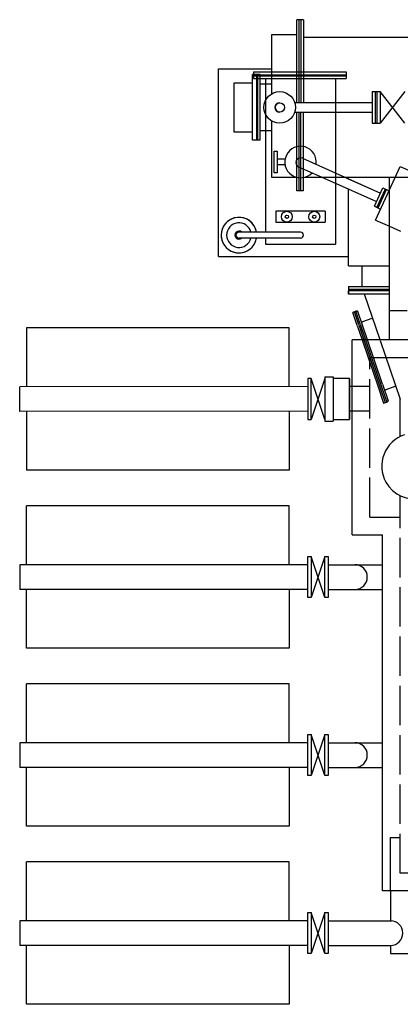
# Model space of a CAD drawing. Header units: millimetres. Extents: x -3934 to 7661, y -1195 to 2443.
# Tile 4 of 6: x 4059 to 5450, y -1195 to 2400. Entities that reach past the tile are written whole.
import ezdxf

# ---------------------------------------------------------------- set-up
doc = ezdxf.new("R2010")
doc.units = ezdxf.units.MM
doc.header["$LTSCALE"] = 300
doc.linetypes.add('ACAD_ISO02W100', pattern=[15, 12, -3])

msp = doc.modelspace()

# ---------------------------------------------------------------- linework, layer by layer
for p, q in [((5096.4, 2400.3, 1818.5), (5072.2, 2400.3, 1818.5)), ((5072.2, 2097.9, 1818.5), (5072.2, 2400.3, 1818.5)), ((5080.6, 2097.9, 1818.5), (5080.6, 2400.3, 1818.5)), ((5096.4, 2400.3, 1818.5), (5096.4, 2097.9, 1818.5)), ((5072.2, 2345.3, 1818.5), (4979.2, 2345.3, 1818.5)), ((4979.2, 2345.3, 1818.5), (4979.2, 2129.1, 1818.5)), ((6575.2, 2335, 1818.5), (5096.4, 2335, 1818.5)), ((4785.3, 1536, 2219.4), (4785.3, 2221, 2219.4)), ((4785.3, 2221, 2219.4), (4979.2, 2221, 2219.4)), ((4937.2, 2200, 1818.5), (4910.2, 2200, 1818.5)), ((4910.2, 1960, 1749.2), (4910.2, 2200, 1749.2)), ((4913.8, 2209.8, 93.8), (4940.1, 2209.8, 93.8)), ((4913.8, 2209.8, 93.8), (4913.8, 2185.6, 93.8)), ((4940.1, 2194, 93.8), (4913.8, 2194, 93.8)), ((4924.2, 2200, 1749.2), (4924.2, 1960, 1749.2)), ((4929.2, 1960, 1818.5), (4929.2, 2200, 1818.5)), ((4929.2, 1960, 1749.2), (4929.2, 2200, 1749.2)), ((4937.2, 1960, 1818.5), (4937.2, 2200, 1818.5)), ((4940.1, 2209.8, 93.8), (5251.9, 2209.8, 93.8)), ((5251.9, 2194, 93.8), (4940.1, 2194, 93.8)), ((5251.9, 2209.8, 93.8), (5251.9, 2185.6, 93.8)), ((4842.2, 2170, 1749.2), (4910.2, 2170, 1749.2)), ((4842.2, 1990, 1749.2), (4842.2, 2170, 1749.2)), ((4913.8, 2185.6, 93.8), (4940.1, 2185.6, 93.8)), ((4979.2, 2165, 1818.5), (4937.2, 2165, 1818.5)), ((4940.1, 2185.6, 93.8), (5251.9, 2185.6, 93.8)), ((4957.2, 2185.6, 175.9), (4957.2, 1995, 175.9)), ((5213.2, 2185.6, 175.9), (5213.2, 1825, 175.9)), ((5347.2, 2137.8, 1818.5), (5347.2, 2022.3, 1818.5)), ((5347.2, 2137.8, 1818.5), (5377.7, 2137.8, 1818.5)), ((5359.2, 2022.3, 1818.5), (5359.2, 2137.8, 1818.5)), ((5364.2, 2137.5, 1818.5), (5364.2, 2022.5, 1818.5)), ((5466.2, 2022.5, 1818.5), (5376.2, 2137.5, 1818.5)), ((5376.2, 2137.5, 1818.5), (5376.2, 2022.5, 1818.5)), ((5466.2, 2137.5, 1818.5), (5376.2, 2022.5, 1818.5)), ((5063.9, 2097.9, 1818.5), (5322.8, 2097.9, 1818.5)), ((5322.8, 2097.9, 1818.5), (5347.2, 2097.9, 1818.5)), ((5064.2, 2063, 1818.5), (5347.2, 2063, 1818.5)), ((5072.2, 1775, 1818.5), (5072.2, 2063, 1818.5)), ((5080.2, 1775, 1818.5), (5080.2, 2063, 1818.5)), ((5095.2, 2063, 1818.5), (5095.2, 1775, 1818.5)), ((4979.2, 2031, 1818.5), (4979.2, 1825, 1818.5)), ((5347.2, 2022.5, 1818.5), (5376.2, 2022.5, 1818.5)), ((4910.2, 1990, 1749.2), (4842.2, 1990, 1749.2)), ((4979.2, 1995, 1818.5), (4937.2, 1995, 1818.5)), ((4957.2, 1995, 175.9), (4957.2, 1624.6, 175.9)), ((4937.2, 1960, 1818.5), (4910.2, 1960, 1818.5)), ((4989.4, 1920.6, 175.9), (4999.4, 1920.6, 175.9)), ((4989.4, 1840.6, 175.9), (4989.4, 1920.6, 175.9)), ((4999.4, 1920.6, 175.9), (4999.4, 1840.6, 175.9)), ((5028.6, 1890.6, 175.9), (4999.4, 1890.6, 175.9)), ((5028.6, 1870.6, 175.9), (4999.4, 1870.6, 175.9)), ((5092.2, 1894.1, 175.9), (5247.3, 1825, 175.9)), ((4999.4, 1840.6, 175.9), (4989.4, 1840.6, 175.9)), ((5078.3, 1863.1, 175.9), (5193.6, 1811.7, 175.9)), ((5410.2, 1779.1, 175.9), (5449.3, 1864.1, 175.9)), ((5449.3, 1864.1, 175.9), (5540.5, 1823, 175.9)), ((4979.2, 1825, 1818.5), (5072.2, 1825, 1818.5)), ((5100.1, 1825, 1815.9), (6575.2, 1825, 1898.2)), ((5193.6, 1811.7, 175.9), (5363, 1736.3, 175.9)), ((5213.2, 1825, 175.9), (5213.2, 1580.6, 175.9)), ((5247.3, 1825, 175.9), (5377.2, 1767.2, 175.9)), ((5254.9, 1821.6, 175.9), (5377.2, 1767.2, 175.9)), ((5260.3, 1819.2, -5954.1), (5260.3, 1825, -6102.7)), ((5410.2, 1231, -501), (5410.2, 1825, -501)), ((5095.2, 1775, 1818.5), (5072.2, 1775, 1818.5)), ((5260.3, 1501, 2219.4), (5260.3, 1782, -4998.1)), ((5355.1, 1719.2, 175.9), (5386, 1786.4, 175.9)), ((5359.4, 1668.8, 175.9), (5410.2, 1779.1, 175.9)), ((5364.2, 1715, 175.9), (5395.1, 1782.2, 175.9)), ((5368.7, 1712.9, 175.9), (5399.7, 1780.1, 175.9)), ((5386, 1786.4, 175.9), (5408.8, 1775.9, 175.9)), ((4995.2, 1700.6, 175.9), (4995.2, 1660.6, 175.9)), ((5175.2, 1700.6, 175.9), (4995.2, 1700.6, 175.9)), ((5175.2, 1700.6, 175.9), (5175.2, 1660.6, 175.9)), ((5355.1, 1719.2, 175.9), (5377.8, 1708.7, 175.9)), ((4995.2, 1660.6, 175.9), (5175.2, 1660.6, 175.9)), ((5359.4, 1668.8, 175.9), (5410.2, 1645.9, 175.9)), ((5085.2, 1624.6, -414.4), (4860.2, 1624.6, -436.4)), ((5410.2, 1645.9, 175.9), (5450.6, 1627.7, 175.9)), ((5085.2, 1602.6, -414.4), (4860.2, 1602.6, -436.4)), ((4957.2, 1602.6, 175.9), (4957.2, 1580.6, 175.9)), ((4957.2, 1580.6, 175.9), (5213.2, 1580.6, 175.9)), ((4785.3, 1536, 2219.4), (5260.3, 1536, 2219.4)), ((5260.3, 1501, 2219.4), (5310.7, 1501, 2219.4)), ((5260.3, 1501, 2219.4), (5310.6, 1501, 2219.4)), ((5310.7, 1426, 2219.4), (5310.7, 1501, 2219.4)), ((5310.7, 1501, 2219.4), (5410.2, 1501, 2219.4)), ((5385.2, 1501, 2219.4), (5400.2, 1501, 2219.4)), ((5260.3, 1426, 2219.4), (5310.7, 1426, 2219.4)), ((5260.3, 1426, 4262.9), (5260.3, 1398, 2219.4)), ((5260.3, 1416, 2219.4), (5410.2, 1416, 2219.4)), ((5260.3, 1398, 2219.4), (5260.3, 1410, 2219.4)), ((5410.2, 1410, 2219.4), (5260.3, 1410, 2219.4)), ((5310.2, 1410, 2219.4), (5260.3, 1410, 2219.4)), ((5310.7, 1426, 2219.4), (5410.2, 1426, 2219.4)), ((5385.2, 1416, 2219.4), (5410.2, 1416, 2219.4)), ((5410.2, 1410, 2219.4), (5385.2, 1410, 2219.4)), ((5410.2, 1398, 2219.4), (5260.3, 1398, 2219.4)), ((5375.7, 1231, 1330.6), (5318.9, 1398, 2229.7)), ((5410.2, 1398, 2219.4), (5385.2, 1398, 2219.4)), ((5287.4, 1335.4, 430.8), (5276.1, 1331.5, 430.8)), ((5292.2, 1284.2, 430.8), (5276.1, 1331.5, 430.8)), ((5297.9, 1286.1, 430.8), (5281.8, 1333.4, 430.8)), ((5287.4, 1335.4, 430.8), (5290.3, 1336.3, 430.8)), ((5303.5, 1288, 430.8), (5287.4, 1335.4, 430.8)), ((5329.3, 1231, 430.8), (5294.1, 1334.5, 430.8)), ((5475.2, 1337.1, -501), (5410.2, 1337.1, -501)), ((5346.1, 1308.8, 430.8), (5312, 1297.3, 430.8)), ((5351.8, 1301.4, 430.8), (5350.8, 1304.3, 430.8)), ((5292.2, 1284.2, 430.8), (5310.3, 1231, 430.8)), ((5297.9, 1286.1, 430.8), (5316.6, 1231, 430.8)), ((5303.5, 1288, 430.8), (5322.9, 1231, 430.8)), ((5274, 519, 189.9), (5274, 1231, 169.6)), ((5384.2, 1231, 175.9), (5274, 1231, 175.9)), ((5953.2, 1231, 175.9), (5384.2, 1231, 175.9)), ((5174, 1089.9, 159.3), (5124, 939.9, 159.3)), ((5174, 939.9, 159.3), (5124, 1089.9, 159.3)), ((5174, 1095.9, 159.3), (5174, 933.9, 159.3)), ((5174, 1095.9, 159.3), (5204, 1095.9, 159.3)), ((5204, 1095.9, 159.3), (5204, 933.9, 159.3)), ((5264, 1089.9, 159.3), (5204, 1089.9, 159.3)), ((5264, 1089.9, 159.3), (5264, 939.9, 159.3)), ((5264, 939.9, 177.9), (5264, 1089.9, 173.6)), ((5274, 1060.4, 174.5), (5264, 1060.4, 174.5)), ((5449.2, 877.7, 410.6), (5449.2, 1015, 430.8)), ((5400.2, 1004, 430.8), (5403, 1005, 430.8)), ((5204, 939.9, 159.3), (5264, 939.9, 159.3)), ((5274, 970.5, 177.2), (5264, 970.5, 177)), ((5174, 933.9, 159.3), (5204, 933.9, 159.3)), ((5274, 519, 175.9), (5384.2, 519, 175.9)), ((5384.2, 225, 175.9), (5384.2, 519, 175.9)), ((5174, 289.9, 159.3), (5124, 439.9, 159.3)), ((5174, 439.9, 159.3), (5124, 289.9, 159.3)), ((5186, 409.9, 159.3), (5384.2, 409.9, 189.7)), ((5186, 319.9, 159.3), (5384.2, 319.9, 189.7)), ((5384.2, -781, -1867.6), (5384.2, 230, -1867.6)), ((5174, -360.1, 159.3), (5124, -210.1, 159.3)), ((5174, -210.1, 159.3), (5124, -360.1, 159.3)), ((5186, -240.1, 159.3), (5384.2, -240.1, 189.7)), ((5186, -330.1, 159.3), (5384.2, -330.1, 189.7)), ((5414.2, -781, 200.9), (5414.2, -586, 200.9)), ((5414.2, -586, 200.9), (5449.2, -586, 175.9)), ((6286.2, -781, 175.9), (5384.2, -781, 175.9)), ((5414.2, -781, 175.9), (5414.2, -890, 175.9)), ((5174, -1010.1, 159.3), (5124, -860.1, 159.3)), ((5174, -860.1, 159.3), (5124, -1010.1, 159.3)), ((5186, -890.1, 159.3), (5417.5, -890.1, 184.6)), ((5186, -980.1, 159.3), (5414.2, -980.1, 184.3)), ((5414.2, -980, 175.9), (5414.2, -1010, 175.9)), ((5414.2, -1010, 175.9), (5489.2, -1010, 175.9))]:
    msp.add_line(p, q)
at = {"color": 2}
for p, q in [((5044, 1274.9, 159.3), (4084, 1274.9, 159.3)), ((4084, 1274.9, 159.3), (4084, 1059.9, 159.3)), ((5044, 1059.9, 159.3), (5044, 1274.9, 159.3)), ((5112, 1060.4, 172.3), (4059, 1059.9, 159.3)), ((4059, 969.9, 159.3), (4059, 1059.9, 159.3)), ((5112, 970.4, 174.8), (4059, 969.9, 159.3)), ((4084, 969.9, 159.3), (4084, 754.9, 159.3)), ((5044, 969.9, 159.3), (5044, 754.9, 159.3)), ((5044, 754.9, 159.3), (4084, 754.9, 159.3)), ((5044, 624.9, 159.3), (4084, 624.9, 159.3)), ((4084, 409.9, 159.3), (4084, 624.9, 159.3)), ((5044, 409.9, 159.3), (5044, 624.9, 159.3)), ((4059, 409.9, 159.3), (4059, 319.9, 159.3)), ((5112, 409.9, 159.3), (4059, 409.9, 159.3)), ((5112, 319.9, 159.3), (4059, 319.9, 159.3)), ((4084, 104.9, 159.3), (4084, 319.9, 159.3)), ((5044, 319.9, 159.3), (5044, 104.9, 159.3)), ((5044, 104.9, 159.3), (4084, 104.9, 159.3)), ((5044, -25.1, 159.3), (4084, -25.1, 159.3)), ((4084, -240.1, 159.3), (4084, -25.1, 159.3)), ((5044, -240.1, 159.3), (5044, -25.1, 159.3)), ((4059, -240.1, 159.3), (4059, -330.1, 159.3)), ((5112, -240.1, 159.3), (4059, -240.1, 159.3)), ((5112, -330.1, 159.3), (4059, -330.1, 159.3)), ((4084, -545.1, 159.3), (4084, -330.1, 159.3)), ((5044, -330.1, 159.3), (5044, -545.1, 159.3)), ((5044, -545.1, 159.3), (4084, -545.1, 159.3)), ((5044, -675.1, 159.3), (4084, -675.1, 159.3)), ((4084, -890.1, 159.3), (4084, -675.1, 159.3)), ((5044, -890.1, 159.3), (5044, -675.1, 159.3)), ((4059, -890.1, 159.3), (4059, -980.1, 159.3)), ((5112, -890.1, 159.3), (4059, -890.1, 159.3)), ((5112, -980.1, 159.3), (4059, -980.1, 159.3)), ((4084, -1195.1, 159.3), (4084, -980.1, 159.3)), ((5044, -980.1, 159.3), (5044, -1195.1, 159.3)), ((5044, -1195.1, 159.3), (4084, -1195.1, 159.3))]:
    msp.add_line(p, q, dxfattribs=at)
at = {"ltscale": 0.5}
for p, q in [((5310.3, 1231, 430.8), (5368.4, 1060, 430.8)), ((5316.6, 1231, 430.8), (5374.8, 1060, 430.8)), ((5322.9, 1231, 430.8), (5381.1, 1060, 430.8)), ((5384.2, 1069.5, 430.8), (5329.3, 1231, 430.8)), ((5376.4, 1229, 430.8), (5449.2, 1015, 430.8)), ((5339, 1060.5, 175.1), (5274, 1060.4, 174.3)), ((5368.4, 1060, 430.8), (5388.8, 1000.2, 430.8)), ((5374.8, 1060, 430.8), (5394.5, 1002.1, 430.8)), ((5381.1, 1060, 430.8), (5400.2, 1004, 430.8)), ((5384.2, 1069.4, 430.8), (5404.9, 1008.8, 430.8)), ((5433.3, 1061.8, 430.8), (5396.4, 1049.2, 430.8)), ((5388.8, 1000.2, 430.8), (5400.2, 1004, 430.8)), ((5339, 970.6, 178.2), (5274, 970.5, 177.2))]:
    msp.add_line(p, q, dxfattribs=at)
at = {"linetype": 'ACAD_ISO02W100', "ltscale": 0.04}
for p, q in [((5339, 584, 191.6), (5339, 1166, 171.4)), ((5449.2, 1166, 175.9), (5339, 1166, 174.1)), ((6221.2, 1166, 175.9), (5449.2, 1166, 175.9)), ((5449.2, -716, 175.9), (5449.2, 662.3, 378.9)), ((5339, 584, 175.9), (5449.2, 584, 175.9)), ((6221.2, -716, 175.9), (5449.2, -716, 175.9))]:
    msp.add_line(p, q, dxfattribs=at)
for points, elevation in [([(5085.9, 2400.3), (5085.9, 2097.9)], 1818.5), ([(4913.8, 2199.3), (4940.1, 2199.3)], 93.8), ([(4940.1, 2199.3), (5251.9, 2199.3)], 93.8), ([(5085.2, 2063), (5085.2, 1775)], 1818.5)]:
    msp.add_lwpolyline(points, dxfattribs=dict(elevation=elevation))
at = {"elevation": 184.3}
for points in [[(5124, 939.9), (5124, 1089.9), (5112, 1089.9), (5112, 939.9)], [(5124, 439.9), (5124, 289.9), (5112, 289.9), (5112, 439.9)], [(5186, 439.9), (5186, 289.9), (5174, 289.9), (5174, 439.9)], [(5124, -210.1), (5124, -360.1), (5112, -360.1), (5112, -210.1)], [(5186, -210.1), (5186, -360.1), (5174, -360.1), (5174, -210.1)], [(5124, -860.1), (5124, -1010.1), (5112, -1010.1), (5112, -860.1)], [(5186, -860.1), (5186, -1010.1), (5174, -1010.1), (5174, -860.1)]]:
    msp.add_lwpolyline(points, close=True, dxfattribs=at)
for centre, radius in [((5009.2, 2080, 1818.5), 57.5), ((5009.2, 2080, 1818.5), 17), ((5035.2, 1680.6, 175.9), 20), ((5135.2, 1680.6, 175.9), 20), ((5035.2, 1680.6, 175.9), 6), ((5135.2, 1680.6, 175.9), 6)]:
    msp.add_circle(centre, radius)
for centre, radius, start, end in [((5009.2, 2080, 1818.5), 17, 90, 270), ((5085.2, 1880.6, 175.9), 57.5, 351.2931, 316.8807), ((5085.2, 1878.6, 175.9), 17, 65.7412, 245.7412), ((4860.2, 1613.6, -436.4), 65, 9.7431, 309.0288), ((4860.2, 1613.6, -436.4), 65, 9.7431, 350.2569), ((4860.2, 1613.6, -436.4), 45, 14.149, 345.851), ((4860.2, 1613.6, -436.4), 15, 47.1666, 312.8334), ((4860.2, 1613.6, -436.4), 11, 90, 270), ((5085.2, 1613.6, -414.4), 11, 270, 90), ((5291.2, 1333.5, 430.8), 3, 18.7908, 108.7908), ((5310.4, 1302, 430.8), 5, 198.7908, 288.7908), ((5347.1, 1306, 430.8), 3, 18.7908, 108.7908), ((5398, 1044.5, 430.8), 5, 108.7908, 198.7908), ((5402, 1007.8, 430.8), 3, 288.7908, 18.7908), ((5502.1, 770, 175.4), 120, 108.21, 208.96), ((5502.1, 770, 175.4), 120, 208.96, 71.79), ((5284.2, 365, 200.9), 45, 270, 90), ((5284.2, -285, 200.9), 45, 270, 90), ((5414.2, -935, 200.9), 45, 270, 90)]:
    msp.add_arc(centre, radius, start, end)

doc.saveas('drawing.dxf')
